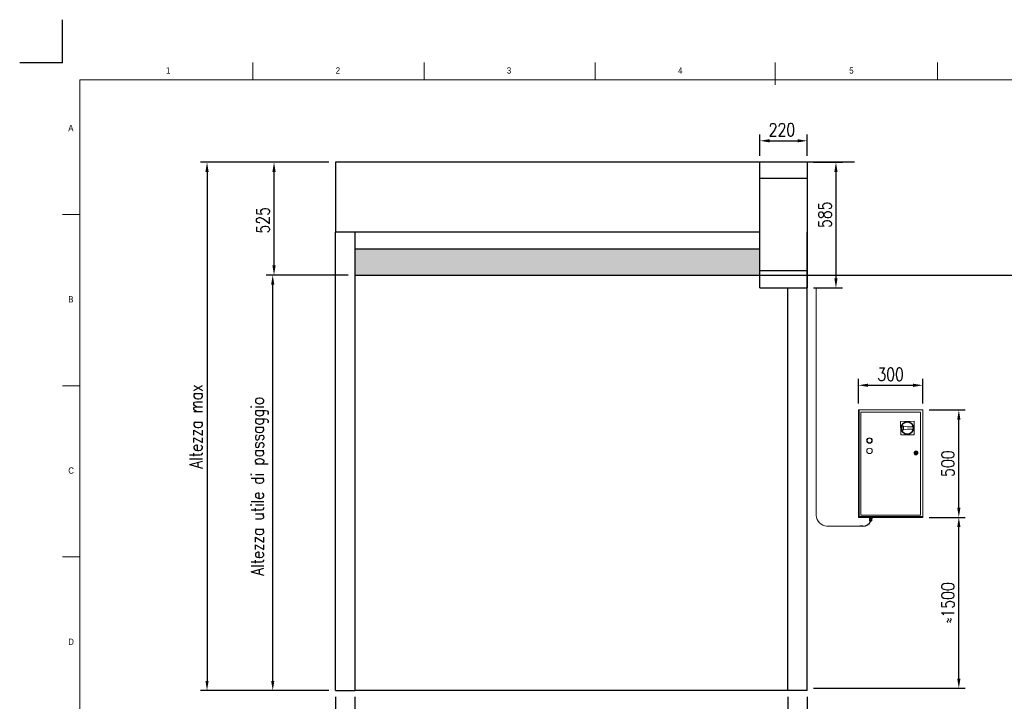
# Model space of a CAD drawing. Header units: millimetres. Extents: x 106533 to 120455, y 95328 to 100331.
# Tile 4 of 9: x 106533 to 111118, y 97157 to 100329. Entities that reach past the tile are written whole.
import ezdxf

# ---------------------------------------------------------------- set-up
doc = ezdxf.new("R2010")
doc.units = ezdxf.units.MM
doc.linetypes.add('ACAD_ISO02W100', pattern=[15, 12, -3])
for name, color, linetype in [('Disegno', 1, 'Continuous'), ('FORMAT', 7, 'Continuous'), ('Tratteggio', 4, 'ACAD_ISO02W100')]:
    doc.layers.add(name, color=color, linetype=linetype)
doc.styles.add('NYIP', font='romans.shx', dxfattribs={"width": 0.8})
doc.styles.add('SLDTEXTSTYLE0', font='GOTHIC.TTF', dxfattribs={"width": 0.913})
doc.dimstyles.new('STANDARD35', dxfattribs={"dimscale": 35, "dimtxt": 2, "dimasz": 1.5, "dimexe": 1, "dimexo": 1, "dimgap": 0.7, "dimtad": 1, "dimdec": 0, "dimdsep": 46, "dimtxsty": 'NYIP', "dimcen": 0, "dimclrd": 1, "dimclre": 1, "dimclrt": 2, "dimadec": 0, "dimazin": 0, "dimtfac": 1, "dimtdec": 0, "dimtix": 1, "dimtmove": 0, "dimatfit": 3, "dimfxl": 0, "dimtvp": 1, "dimtolj": 1, "dimtzin": 0, "dimarcsym": 0})

# ---------------------------------------------------------------- blocks, each defined once
blk = doc.blocks.new('A$C7C9C4F3F')
at = {"color": 7, "lineweight": 5}
blk.add_line((8295, 11245), (8295, 11504), dxfattribs=at)
at = {"layer": 'FORMAT', "color": 7, "lineweight": 5}
for p, q in [((2216, 11304), (2216, 11504)), ((4209, 11504), (4209, 11304)), ((6202, 11304), (6202, 11504)), ((10188, 11304), (10188, 11504)), ((16199, 11304), (199, 11304)), ((199, 11304), (199, 199)), ((199, 9738), (0, 9738)), ((0, 7745), (199, 7745)), ((0, 5752), (199, 5752))]:
    blk.add_line(p, q, dxfattribs=at)
at = {"color": 7, "lineweight": 5, "char_height": 73.8, "attachment_point": 1, "style": 'SLDTEXTSTYLE0'}
for s, insert in [('1', (1203, 11450)), ('2', (3180, 11450)), ('3', (5173, 11450)), ('4', (7166, 11450)), ('5', (9159, 11450)), ('A', (66, 10780)), ('B', (66, 8787)), ('C', (66, 6794)), ('D', (66, 4801))]:
    blk.add_mtext(s, dxfattribs=dict(at, insert=insert))
blk = doc.blocks.new('*D278')
at = {"color": 7, "lineweight": -2}
for p, q in [((110768.7, 98013), (110936.6, 98013)), ((110906.6, 97262.3), (110906.6, 97968)), ((110230.2, 97217.3), (110936.6, 97217.3))]:
    blk.add_line(p, q, dxfattribs=at)
at = {"color": 7}
for points in [[(110914.1, 97968), (110899.1, 97968), (110906.6, 98013)], [(110899.1, 97262.3), (110914.1, 97262.3), (110906.6, 97217.3)]]:
    blk.add_solid(points, dxfattribs=at)
at = {"layer": 'Defpoints', "color": 0}
for p in [(110738.7, 98013), (110906.6, 98013), (110200.2, 97217.3)]:
    blk.add_point(p, dxfattribs=at)
at = {"color": 7, "lineweight": 0, "insert": (110855.6, 97615.1), "char_height": 60, "attachment_point": 5, "rotation": 90, "style": 'NYIP'}
blk.add_mtext('\\A1;≈1500', dxfattribs=at)
blk = doc.blocks.new('*D279')
at = {"color": 7, "lineweight": -2}
for p, q in [((110769.1, 98513), (110936.6, 98513)), ((110906.6, 98058), (110906.6, 98468)), ((110769.1, 98013), (110936.6, 98013))]:
    blk.add_line(p, q, dxfattribs=at)
at = {"color": 7}
for points in [[(110914.1, 98468), (110899.1, 98468), (110906.6, 98513)], [(110899.1, 98058), (110914.1, 98058), (110906.6, 98013)]]:
    blk.add_solid(points, dxfattribs=at)
at = {"layer": 'Defpoints', "color": 0}
for p in [(110739.1, 98513), (110906.6, 98513), (110739.1, 98013)]:
    blk.add_point(p, dxfattribs=at)
at = {"color": 7, "lineweight": 0, "insert": (110855.6, 98263), "char_height": 60, "attachment_point": 5, "rotation": 90, "style": 'NYIP'}
blk.add_mtext('\\A1;500', dxfattribs=at)
blk = doc.blocks.new('*D280')
at = {"color": 7, "lineweight": -2}
for p, q in [((110110.2, 97176.8), (110110.2, 96950.8)), ((110200.2, 97176.8), (110200.2, 96950.8)), ((110065.2, 96980.8), (110020.2, 96980.8)), ((110110.2, 96980.8), (110200.2, 96980.8)), ((110200.2, 96980.8), (110409.9, 96980.8)), ((110245.2, 96980.8), (110290.2, 96980.8))]:
    blk.add_line(p, q, dxfattribs=at)
at = {"color": 7}
for points in [[(110065.2, 96973.3), (110065.2, 96988.3), (110110.2, 96980.8)], [(110245.2, 96988.3), (110245.2, 96973.3), (110200.2, 96980.8)]]:
    blk.add_solid(points, dxfattribs=at)
at = {"layer": 'Defpoints', "color": 0}
for p in [(110110.2, 97206.8), (110200.2, 97206.8), (110200.2, 96980.8)]:
    blk.add_point(p, dxfattribs=at)
at = {"color": 7, "lineweight": 0, "insert": (110350.1, 97031.8), "char_height": 60, "attachment_point": 5, "style": 'NYIP'}
blk.add_mtext('\\A1;90', dxfattribs=at)
blk = doc.blocks.new('*D281')
at = {"color": 7, "lineweight": -2}
for p, q in [((108003.2, 97176.8), (108003.2, 96944.8)), ((108093.2, 97176.8), (108093.2, 96944.8)), ((108003.2, 96974.8), (107793.5, 96974.8)), ((107958.2, 96974.8), (107913.2, 96974.8)), ((108003.2, 96974.8), (108093.2, 96974.8)), ((108138.2, 96974.8), (108183.2, 96974.8))]:
    blk.add_line(p, q, dxfattribs=at)
at = {"color": 7}
for points in [[(107958.2, 96967.3), (107958.2, 96982.3), (108003.2, 96974.8)], [(108138.2, 96982.3), (108138.2, 96967.3), (108093.2, 96974.8)]]:
    blk.add_solid(points, dxfattribs=at)
at = {"layer": 'Defpoints', "color": 0}
for p in [(108003.2, 97206.8), (108093.2, 97206.8), (108093.2, 96974.8)]:
    blk.add_point(p, dxfattribs=at)
at = {"color": 7, "lineweight": 0, "insert": (107853.4, 97025.8), "char_height": 60, "attachment_point": 5, "style": 'NYIP'}
blk.add_mtext('\\A1;90', dxfattribs=at)
blk = doc.blocks.new('*D282')
at = {"color": 7, "lineweight": -2}
for p, q in [((108093.2, 97176.8), (108093.2, 96950.8)), ((110110.2, 97176.8), (110110.2, 96950.8)), ((110065.2, 96980.8), (108138.2, 96980.8))]:
    blk.add_line(p, q, dxfattribs=at)
at = {"color": 7}
for points in [[(108138.2, 96988.3), (108138.2, 96973.3), (108093.2, 96980.8)], [(110065.2, 96973.3), (110065.2, 96988.3), (110110.2, 96980.8)]]:
    blk.add_solid(points, dxfattribs=at)
at = {"layer": 'Defpoints', "color": 0}
for p in [(108093.2, 97206.8), (110110.2, 97206.8), (108093.2, 96980.8)]:
    blk.add_point(p, dxfattribs=at)
at = {"color": 7, "lineweight": 0, "insert": (109108.2, 97041.8), "char_height": 60, "attachment_point": 5, "style": 'NYIP'}
blk.add_mtext('\\A1;Larghezza utile di passaggio', dxfattribs=at)
blk = doc.blocks.new('*D283')
at = {"color": 7, "lineweight": -2}
for p, q in [((108063.2, 99140.8), (107681.2, 99140.8)), ((107711.2, 97251.8), (107711.2, 99095.8)), ((107973.2, 97206.8), (107681.2, 97206.8))]:
    blk.add_line(p, q, dxfattribs=at)
at = {"color": 7}
for points in [[(107718.7, 99095.8), (107703.7, 99095.8), (107711.2, 99140.8)], [(107703.7, 97251.8), (107718.7, 97251.8), (107711.2, 97206.8)]]:
    blk.add_solid(points, dxfattribs=at)
at = {"layer": 'Defpoints', "color": 0}
for p in [(107711.2, 99140.8), (108093.2, 99140.8), (108003.2, 97206.8)]:
    blk.add_point(p, dxfattribs=at)
at = {"color": 7, "lineweight": 0, "insert": (107650.2, 98158), "char_height": 60, "attachment_point": 5, "rotation": 90, "style": 'NYIP'}
blk.add_mtext('\\A1;Altezza utile di passaggio', dxfattribs=at)
blk = doc.blocks.new('*D284')
at = {"color": 7, "lineweight": -2}
for p, q in [((107973.2, 99665.8), (107687.2, 99665.8)), ((107717.2, 99185.8), (107717.2, 99620.8)), ((108063.2, 99140.8), (107687.2, 99140.8))]:
    blk.add_line(p, q, dxfattribs=at)
at = {"color": 7}
for points in [[(107724.7, 99620.8), (107709.7, 99620.8), (107717.2, 99665.8)], [(107709.7, 99185.8), (107724.7, 99185.8), (107717.2, 99140.8)]]:
    blk.add_solid(points, dxfattribs=at)
at = {"layer": 'Defpoints', "color": 0}
for p in [(107717.2, 99665.8), (108003.2, 99665.8), (108093.2, 99140.8)]:
    blk.add_point(p, dxfattribs=at)
at = {"color": 7, "lineweight": 0, "insert": (107666.2, 99395.8), "char_height": 60, "attachment_point": 5, "rotation": 90, "style": 'NYIP'}
blk.add_mtext('\\A1;525', dxfattribs=at)
blk = doc.blocks.new('*D285')
at = {"color": 7, "lineweight": -2}
for p, q in [((109980.2, 99695.8), (109980.2, 99795.8)), ((110200.2, 99695.8), (110200.2, 99795.8)), ((110025.2, 99765.8), (110155.2, 99765.8))]:
    blk.add_line(p, q, dxfattribs=at)
at = {"color": 7}
for points in [[(110025.2, 99773.3), (110025.2, 99758.3), (109980.2, 99765.8)], [(110155.2, 99758.3), (110155.2, 99773.3), (110200.2, 99765.8)]]:
    blk.add_solid(points, dxfattribs=at)
at = {"layer": 'Defpoints', "color": 0}
for p in [(110200.2, 99765.8), (109980.2, 99665.8), (110200.2, 99665.8)]:
    blk.add_point(p, dxfattribs=at)
at = {"color": 7, "lineweight": 0, "insert": (110082.6, 99816.8), "char_height": 60, "attachment_point": 5, "style": 'NYIP'}
blk.add_mtext('\\A1;220', dxfattribs=at)
blk = doc.blocks.new('*D286')
at = {"color": 7, "lineweight": -2}
for p, q in [((110230.2, 99665.8), (110364.2, 99665.8)), ((110334.2, 99620.8), (110334.2, 99125.8)), ((110230.2, 99080.8), (110364.2, 99080.8))]:
    blk.add_line(p, q, dxfattribs=at)
at = {"color": 7}
for points in [[(110341.7, 99620.8), (110326.7, 99620.8), (110334.2, 99665.8)], [(110326.7, 99125.8), (110341.7, 99125.8), (110334.2, 99080.8)]]:
    blk.add_solid(points, dxfattribs=at)
at = {"layer": 'Defpoints', "color": 0}
for p in [(110200.2, 99665.8), (110200.2, 99080.8), (110334.2, 99080.8)]:
    blk.add_point(p, dxfattribs=at)
at = {"color": 7, "lineweight": 0, "insert": (110283.2, 99421.6), "char_height": 60, "attachment_point": 5, "rotation": 90, "style": 'NYIP'}
blk.add_mtext('\\A1;585', dxfattribs=at)
blk = doc.blocks.new('*D287')
at = {"color": 7, "lineweight": -2}
for p, q in [((110438.7, 98543), (110438.7, 98657.7)), ((110738.7, 98543), (110738.7, 98657.7)), ((110483.7, 98627.7), (110693.7, 98627.7))]:
    blk.add_line(p, q, dxfattribs=at)
at = {"color": 7}
for points in [[(110483.7, 98635.2), (110483.7, 98620.2), (110438.7, 98627.7)], [(110693.7, 98620.2), (110693.7, 98635.2), (110738.7, 98627.7)]]:
    blk.add_solid(points, dxfattribs=at)
at = {"layer": 'Defpoints', "color": 0}
for p in [(110738.7, 98627.7), (110438.7, 98513), (110738.7, 98513)]:
    blk.add_point(p, dxfattribs=at)
at = {"color": 7, "lineweight": 0, "insert": (110588.7, 98678.7), "char_height": 60, "attachment_point": 5, "style": 'NYIP'}
blk.add_mtext('\\A1;300', dxfattribs=at)
blk = doc.blocks.new('*D293')
at = {"color": 7, "lineweight": -2}
for p, q in [((107973.2, 99665.8), (107375.2, 99665.8)), ((107405.2, 99620.8), (107405.2, 97251.8)), ((107973.2, 97206.8), (107375.2, 97206.8))]:
    blk.add_line(p, q, dxfattribs=at)
at = {"color": 7}
for points in [[(107412.7, 99620.8), (107397.7, 99620.8), (107405.2, 99665.8)], [(107397.7, 97251.8), (107412.7, 97251.8), (107405.2, 97206.8)]]:
    blk.add_solid(points, dxfattribs=at)
at = {"layer": 'Defpoints', "color": 0}
for p in [(108003.2, 99665.8), (107405.2, 97206.8), (108003.2, 97206.8)]:
    blk.add_point(p, dxfattribs=at)
at = {"color": 7, "lineweight": 0, "insert": (107354.2, 98436.3), "char_height": 60, "attachment_point": 5, "rotation": 90, "style": 'NYIP'}
blk.add_mtext('\\A1;Altezza max', dxfattribs=at)

msp = doc.modelspace()

# ---------------------------------------------------------------- hatches: boundary and pattern name
h = msp.add_hatch(color=256)
h.set_gradient(color1=(15, 0, 0), color2=(0, 0, 0), one_color=1)
h.paths.add_polyline_path([(109980.2, 99140.8), (109980.2, 99260.8), (108093.2, 99260.8), (108093.2, 99140.8)])

# ---------------------------------------------------------------- linework, layer by layer
at = {"color": 7}
for q in [(106732.7, 100329.4), (106532.7, 100129.4)]:
    msp.add_line((106732.7, 100129.4), q, dxfattribs=at)
for p, q in [((109980.2, 99260.8), (108093.2, 99260.8)), ((108093.2, 99260.8), (108093.2, 99140.8)), ((108093.2, 99140.8), (109980.2, 99140.8)), ((109918.1, 99140.8), (112688.8, 99140.8)), ((110460.2, 97971.9), (110446.2, 97971.9)), ((108003.2, 97206.8), (108093.2, 97206.8)), ((110110.2, 97206.8), (108093.2, 97206.8)), ((110200.2, 97206.8), (110110.2, 97206.8))]:
    msp.add_line(p, q)
at = {"color": 7, "lineweight": 5}
for p, q in [((110242.3, 99080.8), (110242.3, 98021.6)), ((110442.5, 98513), (110438.7, 98513)), ((110438.7, 98513), (110438.7, 98013)), ((110442.5, 98513), (110442.5, 98016.8)), ((110738.7, 98513), (110442.5, 98513)), ((110727.8, 98502.1), (110449.5, 98502.1)), ((110449.5, 98502.1), (110449.5, 98023.9)), ((110727.8, 98023.9), (110727.8, 98502.1)), ((110738.7, 98013), (110738.7, 98513)), ((110697.8, 98460.2), (110635.4, 98459.9)), ((110635.4, 98459.9), (110635.7, 98397.5)), ((110698.1, 98397.8), (110697.8, 98460.2)), ((110666.7, 98434.6), (110642, 98439.3)), ((110642.1, 98418.2), (110666.8, 98423.1)), ((110649.4, 98435.9), (110643.2, 98437.1)), ((110643.3, 98420.4), (110649.5, 98421.7)), ((110649.5, 98421.7), (110649.4, 98435.9)), ((110649.5, 98421.7), (110649.4, 98435.9)), ((110693, 98434.7), (110666.7, 98434.6)), ((110666.8, 98423.1), (110693, 98423.2)), ((110635.7, 98397.5), (110698.1, 98397.8)), ((110703.6, 98314.3), (110701.7, 98314.3)), ((110701.7, 98311.7), (110703.6, 98311.7)), ((110711.6, 98314.3), (110709.7, 98314.3)), ((110709.7, 98311.7), (110711.6, 98311.7)), ((110453.7, 98013), (110438.7, 98013)), ((110438.7, 98013), (110738.7, 98013)), ((110442.5, 98016.8), (110738.7, 98016.8)), ((110445.9, 98013), (110445.7, 98013)), ((110445.7, 98013), (110445.7, 98013)), ((110446.6, 98013), (110445.9, 98013)), ((110447.5, 98013), (110446.6, 98013)), ((110448.8, 98013), (110447.5, 98013)), ((110450.3, 98013), (110448.8, 98013)), ((110449.5, 98023.9), (110727.8, 98023.9)), ((110452, 98013), (110450.3, 98013)), ((110455.6, 98013), (110453.7, 98013)), ((110457.3, 98013), (110455.6, 98013)), ((110459, 98013), (110457.3, 98013)), ((110460.5, 98013), (110459, 98013)), ((110461.8, 98013), (110460.5, 98013)), ((110462.7, 98013), (110461.8, 98013)), ((110463.4, 98013), (110462.7, 98013)), ((110463.6, 98013), (110463.4, 98013)), ((110463.7, 98013), (110463.6, 98013)), ((110485.9, 98013), (110485.7, 98013)), ((110485.7, 98013), (110485.7, 98013)), ((110486.6, 98013), (110485.9, 98013)), ((110487.5, 98013), (110486.6, 98013)), ((110488.8, 98013), (110487.5, 98013)), ((110490.3, 98013), (110488.8, 98013)), ((110490.2, 98006.5), (110490.2, 98009)), ((110490.2, 98009), (110493.3, 98009)), ((110490.2, 98006.5), (110493.3, 98006.5)), ((110492.4, 98006.5), (110490.2, 98006.5)), ((110492, 98013), (110490.3, 98013)), ((110491, 97999), (110491, 98004.5)), ((110491, 98004.5), (110496.4, 98004.5)), ((110491.3, 97997.2), (110491, 97999)), ((110491, 97999), (110493.7, 97999)), ((110491, 97999), (110491, 97999)), ((110491, 97999), (110491.2, 97999)), ((110491, 97999), (110491, 97999)), ((110491, 97999), (110491, 97999)), ((110491.2, 97999), (110491.4, 97999)), ((110491.5, 97997.2), (110491.3, 97997.2)), ((110491.3, 97997.2), (110491.3, 97997.2)), ((110491.4, 97999), (110491.7, 97999)), ((110491.9, 97997.2), (110491.5, 97997.2)), ((110491.7, 97999), (110492.1, 97999)), ((110491.9, 98009), (110491.9, 98013)), ((110492.4, 97997.2), (110491.9, 97997.2)), ((110493.7, 98013), (110492, 98013)), ((110492.1, 97999), (110492.6, 97999)), ((110492.4, 98004.5), (110492.4, 98006.5)), ((110492.4, 98006.5), (110492.4, 98006.5)), ((110492.4, 98006.5), (110492.6, 98006.5)), ((110493.1, 97997.2), (110492.4, 97997.2)), ((110492.6, 98006.5), (110493, 98006.5)), ((110492.6, 97999), (110493.1, 97999)), ((110492.9, 97996), (110492.8, 97996)), ((110492.8, 97996), (110492.9, 97996)), ((110493.1, 97996), (110492.9, 97996)), ((110492.9, 97996), (110493.1, 97996)), ((110493, 98006.5), (110493.5, 98006.5)), ((110493.1, 97999), (110493.7, 97999)), ((110493.9, 97997.2), (110493.1, 97997.2)), ((110493.6, 97996), (110493.1, 97996)), ((110493.1, 97996), (110493.6, 97996)), ((110493.3, 98006.5), (110493.3, 98009)), ((110493.3, 98009), (110499.5, 98009)), ((110493.3, 98006.5), (110499.5, 98006.5)), ((110493.5, 98006.5), (110494.2, 98006.5)), ((110494.1, 97996), (110493.6, 97996)), ((110493.6, 97996), (110494.1, 97996)), ((110495.6, 98013), (110493.7, 98013)), ((110493.7, 97999), (110496.4, 97999)), ((110493.7, 97999), (110494.3, 97999)), ((110494.7, 97997.2), (110493.9, 97997.2)), ((110494.1, 97996), (110493.9, 97996)), ((110493.9, 97996), (110493.9, 97996)), ((110493.9, 97996), (110494.1, 97996)), ((110494.8, 97996), (110494.1, 97996)), ((110494.1, 97996), (110494.8, 97996)), ((110494.5, 97996), (110494.1, 97996)), ((110494.1, 97996), (110494.5, 97996)), ((110494.2, 98006.5), (110494.9, 98006.5)), ((110494.3, 97999), (110495, 97999)), ((110495, 97996), (110494.5, 97996)), ((110494.5, 97996), (110495, 97996)), ((110495.7, 97997.2), (110494.7, 97997.2)), ((110495.6, 97996), (110494.8, 97996)), ((110494.8, 97996), (110495.6, 97996)), ((110494.9, 98006.5), (110495.8, 98006.5)), ((110495, 97999), (110495.7, 97999)), ((110495.6, 97996), (110495, 97996)), ((110495, 97996), (110495.6, 97996)), ((110497.3, 98013), (110495.6, 98013)), ((110496.4, 97996), (110495.6, 97996)), ((110495.6, 97996), (110496.4, 97996)), ((110496.2, 97996), (110495.6, 97996)), ((110495.6, 97996), (110496.2, 97996)), ((110495.7, 97999), (110496.4, 97999)), ((110496.7, 97997.2), (110495.7, 97997.2)), ((110495.8, 98006.5), (110496.6, 98006.5)), ((110496.9, 97996), (110496.2, 97996)), ((110496.2, 97996), (110496.9, 97996)), ((110496.4, 97999), (110496.4, 98004.5)), ((110496.4, 98004.5), (110501.8, 98004.5)), ((110496.4, 97999), (110499.1, 97999)), ((110496.4, 97999), (110497.1, 97999)), ((110497.2, 97996), (110496.4, 97996)), ((110496.4, 97996), (110497.2, 97996)), ((110496.6, 98006.5), (110497.5, 98006.5)), ((110497.6, 97997.2), (110496.7, 97997.2)), ((110497.6, 97996), (110496.9, 97996)), ((110496.9, 97996), (110497.6, 97996)), ((110497.1, 97999), (110497.8, 97999)), ((110498, 97996), (110497.2, 97996)), ((110497.2, 97996), (110498, 97996)), ((110499, 98013), (110497.3, 98013)), ((110497.5, 98006.5), (110498.3, 98006.5)), ((110498.5, 97997.2), (110497.6, 97997.2)), ((110498.1, 97996), (110497.6, 97996)), ((110497.6, 97996), (110498.1, 97996)), ((110497.8, 97999), (110498.5, 97999)), ((110498.7, 97996), (110498, 97996)), ((110498, 97996), (110498.7, 97996)), ((110498.6, 97996), (110498.1, 97996)), ((110498.1, 97996), (110498.6, 97996)), ((110498.3, 98006.5), (110499, 98006.5)), ((110498.5, 97999), (110499.1, 97999)), ((110499.4, 97997.2), (110498.5, 97997.2)), ((110498.8, 97996), (110498.6, 97996)), ((110498.6, 97996), (110498.8, 97996)), ((110499.3, 97996), (110498.7, 97996)), ((110498.7, 97996), (110499.3, 97996)), ((110498.9, 97996), (110498.8, 97996)), ((110498.8, 97996), (110498.9, 97996)), ((110500.5, 98013), (110499, 98013)), ((110499, 98006.5), (110499.6, 98006.5)), ((110499.1, 97999), (110501.8, 97999)), ((110499.1, 97999), (110499.7, 97999)), ((110499.7, 97996), (110499.3, 97996)), ((110499.3, 97996), (110499.7, 97996)), ((110500.1, 97997.2), (110499.4, 97997.2)), ((110499.5, 98006.5), (110499.5, 98009)), ((110499.5, 98009), (110502.7, 98009)), ((110499.5, 98006.5), (110502.7, 98006.5)), ((110499.6, 98006.5), (110500, 98006.5)), ((110499.7, 97999), (110500.2, 97999)), ((110500, 97996), (110499.7, 97996)), ((110499.7, 97996), (110500, 97996)), ((110500, 98006.5), (110500.3, 98006.5)), ((110500.1, 97996), (110500, 97996)), ((110500, 97996), (110500.1, 97996)), ((110500.7, 97997.2), (110500.1, 97997.2)), ((110500.2, 97999), (110500.7, 97999)), ((110500.3, 98006.5), (110500.4, 98006.5)), ((110500.4, 98006.5), (110500.4, 98004.5)), ((110500.4, 98006.5), (110500.4, 98006.5)), ((110502.7, 98006.5), (110500.4, 98006.5)), ((110501.8, 98013), (110500.5, 98013)), ((110500.7, 97999), (110501.1, 97999)), ((110501.2, 97997.2), (110500.7, 97997.2)), ((110500.9, 98013), (110500.9, 98009)), ((110501.1, 97999), (110501.4, 97999)), ((110501.4, 97997.2), (110501.2, 97997.2)), ((110501.4, 97999), (110501.6, 97999)), ((110501.5, 97997.2), (110501.4, 97997.2)), ((110501.8, 97999), (110501.5, 97997.2)), ((110501.6, 97999), (110501.8, 97999)), ((110502.7, 98013), (110501.8, 98013)), ((110501.8, 97999), (110501.8, 98004.5)), ((110501.8, 97999), (110501.8, 97999)), ((110501.8, 97999), (110501.8, 97999)), ((110501.8, 97999), (110501.8, 97999)), ((110503.4, 98013), (110502.7, 98013)), ((110502.7, 98006.5), (110502.7, 98009)), ((110503.6, 98013), (110503.4, 98013)), ((110503.7, 98013), (110503.6, 98013)), ((110525.9, 98013), (110525.7, 98013)), ((110525.7, 98013), (110525.7, 98013)), ((110526.6, 98013), (110525.9, 98013)), ((110527.5, 98013), (110526.6, 98013)), ((110528.8, 98013), (110527.5, 98013)), ((110530.3, 98013), (110528.8, 98013)), ((110532, 98013), (110530.3, 98013)), ((110533.7, 98013), (110532, 98013)), ((110535.6, 98013), (110533.7, 98013)), ((110537.3, 98013), (110535.6, 98013)), ((110539, 98013), (110537.3, 98013)), ((110540.5, 98013), (110539, 98013)), ((110541.8, 98013), (110540.5, 98013)), ((110542.7, 98013), (110541.8, 98013)), ((110543.4, 98013), (110542.7, 98013)), ((110543.6, 98013), (110543.4, 98013)), ((110543.7, 98013), (110543.6, 98013)), ((110673.9, 98013), (110673.7, 98013)), ((110673.7, 98013), (110673.7, 98013)), ((110674.6, 98013), (110673.9, 98013)), ((110675.5, 98013), (110674.6, 98013)), ((110676.8, 98013), (110675.5, 98013)), ((110678.3, 98013), (110676.8, 98013)), ((110680, 98013), (110678.3, 98013)), ((110681.7, 98013), (110680, 98013)), ((110683.6, 98013), (110681.7, 98013)), ((110685.3, 98013), (110683.6, 98013)), ((110687, 98013), (110685.3, 98013)), ((110688.5, 98013), (110687, 98013)), ((110689.8, 98013), (110688.5, 98013)), ((110690.7, 98013), (110689.8, 98013)), ((110691.4, 98013), (110690.7, 98013)), ((110691.6, 98013), (110691.4, 98013)), ((110691.7, 98013), (110691.6, 98013)), ((110713.9, 98013), (110713.7, 98013)), ((110713.7, 98013), (110713.7, 98013)), ((110714.6, 98013), (110713.9, 98013)), ((110715.5, 98013), (110714.6, 98013)), ((110716.8, 98013), (110715.5, 98013)), ((110718.3, 98013), (110716.8, 98013)), ((110720, 98013), (110718.3, 98013)), ((110721.7, 98013), (110720, 98013)), ((110723.6, 98013), (110721.7, 98013)), ((110725.3, 98013), (110723.6, 98013)), ((110727, 98013), (110725.3, 98013)), ((110728.5, 98013), (110727, 98013)), ((110729.8, 98013), (110728.5, 98013)), ((110730.7, 98013), (110729.8, 98013)), ((110731.4, 98013), (110730.7, 98013)), ((110738.7, 98013), (110731.4, 98013)), ((110731.7, 98013), (110731.6, 98013)), ((110738.7, 98013), (110738.7, 98016.8)), ((110292.3, 97971.9), (110446.2, 97971.9))]:
    msp.add_line(p, q, dxfattribs=at)
for centre, radius in [((110666.7, 98428.8), 29.8), ((110666.7, 98428.8), 26.9), ((110490.5, 98370.3), 12.8), ((110490.5, 98370.3), 10.9), ((110490.5, 98322.3), 12.8), ((110706.7, 98313), 8.96), ((110706.7, 98313), 7.68), ((110706.7, 98313), 5.12), ((110706.7, 98313), 1.28)]:
    msp.add_circle(centre, radius, dxfattribs=at)
for centre, radius, start, end in [((110666.7, 98428.8), 26.9, 157.1644, 203.4292), ((110666.7, 98428.8), 25, 160.703, 199.8905), ((110666.7, 98428.8), 26.9, 347.9232, 12.6704), ((110706.7, 98313), 5.12, 14.4775, 165.5225), ((110706.7, 98313), 5.12, 194.4775, 345.5225), ((110706.7, 98313), 3.3, 22.8511, 157.1489), ((110706.7, 98313), 3.3, 202.8511, 337.1489), ((110295.9, 98025.5), 53.8, 184.2365, 266.1603)]:
    msp.add_arc(centre, radius, start, end, dxfattribs=at)
msp.add_arc((110458.4, 98013.9), 42, 272.4799, 334.7883)
for points, knots in [([(110492.7, 97996), (110492.6, 97996), (110492.6, 97996), (110492.5, 97996), (110492.2, 97996.1), (110491.9, 97996.2), (110491.6, 97996.5), (110491.4, 97996.8), (110491.3, 97997.1), (110491.3, 97997.2)], [0, 0, 0, 0, 0.004473, 0.071345, 0.184056, 0.381389, 0.583308, 0.787337, 1, 1, 1, 1]), ([(110501.5, 97997.2), (110501.5, 97997.1), (110501.5, 97996.9), (110501.3, 97996.6), (110501.1, 97996.4), (110500.8, 97996.2), (110500.6, 97996.1), (110500.4, 97996), (110500.3, 97996), (110500.2, 97996), (110500.2, 97996)], [0, 0, 0, 0, 0.127932, 0.334083, 0.512603, 0.668158, 0.801193, 0.910237, 0.992808, 1, 1, 1, 1])]:
    msp.add_open_spline(points, degree=3, knots=knots, dxfattribs=at)
at = {"layer": 'Disegno', "color": 7}
for p, q in [((108003.2, 99665.8), (108003.2, 99340.8)), ((110420.2, 99665.8), (108003.2, 99665.8)), ((109980.2, 99080.8), (109980.2, 99665.8)), ((110200.2, 99665.8), (110200.2, 99080.8)), ((110200.2, 99590.8), (109980.2, 99590.8)), ((109980.2, 99340.8), (108003.2, 99340.8)), ((108003.2, 97206.8), (108003.2, 99340.8)), ((108093.2, 99340.8), (108093.2, 97206.8)), ((110200.2, 97206.8), (110200.2, 99340.8)), ((110200.2, 99160.8), (109980.2, 99160.8)), ((109980.2, 99080.8), (110200.2, 99080.8)), ((110110.2, 97206.8), (110110.2, 99080.8))]:
    msp.add_line(p, q, dxfattribs=at)
at = {"layer": 'Tratteggio', "color": 7, "ltscale": 40}
msp.add_line((108093.2, 99140.8), (109980.2, 99140.8), dxfattribs=at)

# ---------------------------------------------------------------- block references
at = {"xscale": 0.4, "yscale": 0.4, "zscale": 0.4}
msp.add_blockref('A$C7C9C4F3F', (106732.7, 95527.9), dxfattribs=at)

# ---------------------------------------------------------------- dimensions: what is measured, and where the dimension line sits
at = {"color": 7, "lineweight": 0}
for base, p1, p2, angle, picture, middle in [((110200.2, 99765.8), (109980.2, 99665.8), (110200.2, 99665.8), 180, '*D285', (110082.6, 99765.8)), ((107717.2, 99665.8), (108093.2, 99140.8), (108003.2, 99665.8), 90, '*D284', (107717.2, 99395.8)), ((110334.2, 99080.8), (110200.2, 99665.8), (110200.2, 99080.8), 90, '*D286', (110334.2, 99421.6)), ((108093.2, 96974.8), (108003.2, 97206.8), (108093.2, 97206.8), 180, '*D281', (107853.4, 96974.8)), ((110200.2, 96980.8), (110110.2, 97206.8), (110200.2, 97206.8), 180, '*D280', (110350.1, 96980.8))]:
    dim = msp.add_linear_dim(base=base, p1=p1, p2=p2, angle=angle, dimstyle='STANDARD35', override={"dimscale": 30, "dimclrd": 7, "dimclre": 7, "dimclrt": 7}, dxfattribs=at)
    dim.commit()
    dim.dimension.update_dxf_attribs({"geometry": picture, "text_midpoint": middle, "dimtype": 160})
for base, p1, p2, text, picture, middle in [((107405.2, 97206.8), (108003.2, 99665.8), (108003.2, 97206.8), 'Altezza max', '*D293', (107354.2, 98436.3)), ((110906.6, 98013), (110200.2, 97217.3), (110738.7, 98013), '≈1500', '*D278', (110855.6, 97615.1))]:
    dim = msp.add_linear_dim(base=base, p1=p1, p2=p2, angle=90, text=text, dimstyle='STANDARD35', override={"dimscale": 30, "dimclrd": 7, "dimclre": 7, "dimclrt": 7}, dxfattribs=at)
    dim.commit()
    dim.dimension.update_dxf_attribs({"geometry": picture, "text_midpoint": middle})
for base, p1, p2, angle, text, picture, middle in [((107711.2, 99140.8), (108003.2, 97206.8), (108093.2, 99140.8), 90, 'Altezza utile di passaggio', '*D283', (107711.2, 98158)), ((108093.2, 96980.8), (110110.2, 97206.8), (108093.2, 97206.8), 180, 'Larghezza utile di passaggio', '*D282', (109108.2, 96980.8))]:
    dim = msp.add_linear_dim(base=base, p1=p1, p2=p2, angle=angle, text=text, dimstyle='STANDARD35', override={"dimscale": 30, "dimclrd": 7, "dimclre": 7, "dimclrt": 7}, dxfattribs=at)
    dim.commit()
    dim.dimension.update_dxf_attribs({"geometry": picture, "text_midpoint": middle, "dimtype": 160})
for base, p1, p2, angle, picture, middle in [((110738.7, 98627.7), (110438.7, 98513), (110738.7, 98513), 0, '*D287', (110588.7, 98678.7)), ((110906.6, 98513), (110739.1, 98013), (110739.1, 98513), 90, '*D279', (110855.6, 98263))]:
    dim = msp.add_linear_dim(base=base, p1=p1, p2=p2, angle=angle, dimstyle='STANDARD35', override={"dimscale": 30, "dimclrd": 7, "dimclre": 7, "dimclrt": 7}, dxfattribs=at)
    dim.commit()
    dim.dimension.update_dxf_attribs({"geometry": picture, "text_midpoint": middle})

doc.saveas('drawing.dxf')
